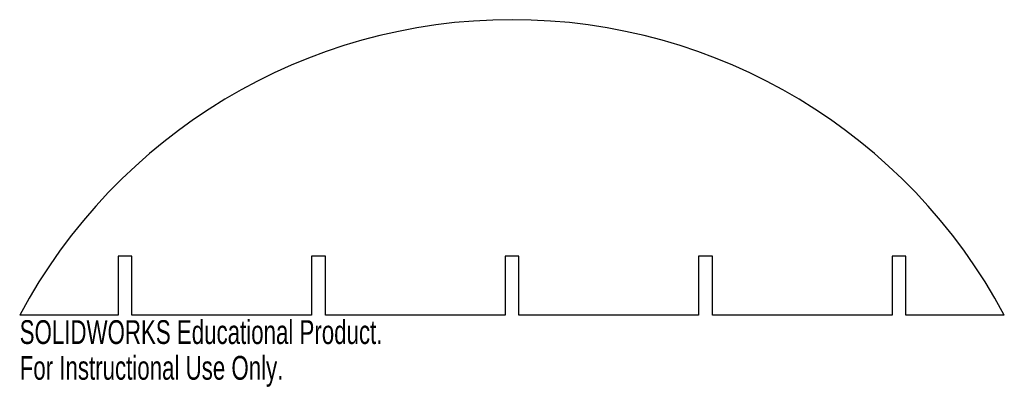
# Model space of a CAD drawing. Header units: millimetres. Extents: x -100 to 100, y -15 to 60.
import ezdxf

# ---------------------------------------------------------------- set-up
doc = ezdxf.new("R2010")
doc.units = ezdxf.units.MM
doc.styles.add('SLDTEXTSTYLE0', font='TXT', dxfattribs={"width": 0.7})

msp = doc.modelspace()

# ---------------------------------------------------------------- linework, layer by layer
at = {"color": 7, "linetype": 'Continuous', "lineweight": 25}
for p, q in [((-79.99, 12), (-79.99, 0)), ((-77.19, 12), (-79.99, 12)), ((-77.19, 0), (-77.19, 12)), ((-40.7, 12), (-40.7, 0)), ((-37.9, 12), (-40.7, 12)), ((-37.9, 0), (-37.9, 12)), ((-1.4, 12), (-1.4, 0)), ((1.4, 12), (-1.4, 12)), ((1.4, 0), (1.4, 12)), ((37.9, 12), (37.9, 0)), ((40.7, 12), (37.9, 12)), ((40.7, 0), (40.7, 12)), ((77.19, 12), (77.19, 0)), ((79.99, 12), (77.19, 12)), ((79.99, 0), (79.99, 12)), ((-79.99, 0), (-99.99, 0)), ((-40.7, 0), (-77.19, 0)), ((-1.4, 0), (-37.9, 0)), ((37.9, 0), (1.4, 0)), ((77.19, 0), (40.7, 0)), ((99.99, 0), (79.99, 0))]:
    msp.add_line(p, q, dxfattribs=at)
msp.add_arc((0, -53.33), 113.32, 28.0748, 151.9252, dxfattribs=at)

# ---------------------------------------------------------------- texts
at = {"color": 7, "linetype": 'Continuous', "char_height": 4.8336, "attachment_point": 1, "style": 'SLDTEXTSTYLE0'}
for s, insert in [('SOLIDWORKS Educational Product.', (-99.99, -1.02)), ('For Instructional Use Only.', (-99.99, -8.27))]:
    msp.add_mtext(s, dxfattribs=dict(at, insert=insert))

doc.saveas('drawing.dxf')
